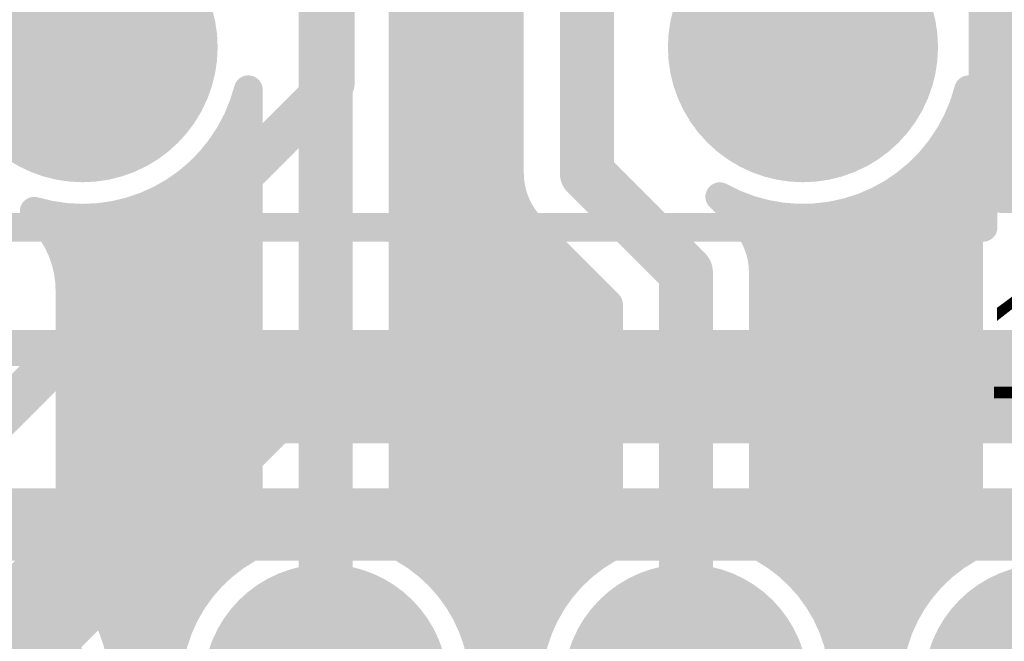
# Model space of a CAD drawing. Extents: x 7.17 to 14.1, y 4 to 11.75.
# Tile 140 of 189: x 9.86 to 10.13, y 8.25 to 8.42. Entities that reach past the tile are written whole.
import ezdxf

# ---------------------------------------------------------------- set-up
doc = ezdxf.new("R2010")
doc.units = 0
doc.layers.get('0').update_dxf_attribs({"linetype": 'CONTINUOUS'})
for name, color, linetype in [('BOTTOMLAYER', 5, 'CONTINUOUS'), ('BOTTOMSOLDER', 6, 'CONTINUOUS'), ('MECHANICAL1', 6, 'CONTINUOUS'), ('MECHANICAL7', 56, 'CONTINUOUS'), ('MULTILAYER', 9, 'CONTINUOUS'), ('TOPLAYER', 1, 'CONTINUOUS'), ('TOPOVERLAY', 2, 'CONTINUOUS'), ('TOPPASTE', 8, 'CONTINUOUS'), ('TOPSOLDER', 216, 'CONTINUOUS')]:
    doc.layers.add(name, color=color, linetype=linetype)

# ---------------------------------------------------------------- blocks, each defined once
blk = doc.blocks.new('SM_D_MLL41_12_16')
at = {"layer": 'MECHANICAL1', "const_width": 0.006}
for points in [[(-0.043, 0.075), (-0.043, 0.008)], [(-0.043, 0.075), (0.231, 0.075)], [(0.231, 0.075), (0.231, -0.074)], [(-0.043, 0.008), (-0.051, 0)], [(-0.051, 0), (-0.043, -0.008)], [(-0.043, -0.008), (-0.043, -0.074)], [(-0.043, -0.074), (0.231, -0.074)]]:
    blk.add_lwpolyline(points, dxfattribs=at)
at = {"layer": 'MECHANICAL1', "const_width": 0.003}
for points in [[(-0.0445, 0.075, 1), (-0.0415, 0.075, 1)], [(-0.0445, 0.075, 1), (-0.0415, 0.075, 1)], [(0.2295, 0.075, 1), (0.2325, 0.075, 1)], [(0.2295, 0.075, 1), (0.2325, 0.075, 1)], [(-0.0445, 0.008, 1), (-0.0415, 0.008, 1)], [(-0.0445, 0.008, 1), (-0.0415, 0.008, 1)], [(-0.0525, 0, 1), (-0.0495, 0, 1)], [(-0.0525, 0, 1), (-0.0495, 0, 1)], [(-0.0445, -0.008, 1), (-0.0415, -0.008, 1)], [(-0.0445, -0.008, 1), (-0.0415, -0.008, 1)], [(-0.0445, -0.074, 1), (-0.0415, -0.074, 1)], [(-0.0445, -0.074, 1), (-0.0415, -0.074, 1)], [(0.2295, -0.074, 1), (0.2325, -0.074, 1)], [(0.2295, -0.074, 1), (0.2325, -0.074, 1)]]:
    blk.add_lwpolyline(points, format="xyb", close=True, dxfattribs=at)
at = {"layer": 'TOPLAYER'}
for points in [[(-0.028, 0.057), (-0.028, -0.057), (0.028, 0.057), (0.028, -0.057)], [(0.217, -0.057), (0.217, 0.057), (0.161, -0.057), (0.161, 0.057)]]:
    blk.add_solid(points, dxfattribs=at)
at = {"layer": 'TOPOVERLAY', "const_width": 0.006}
for points in [[(-0.043, 0.075), (-0.043, 0.008)], [(-0.043, 0.075), (0.231, 0.075)], [(0.231, 0.075), (0.231, -0.074)], [(-0.043, 0.008), (-0.051, 0)], [(-0.051, 0), (-0.043, -0.008)], [(-0.043, -0.008), (-0.043, -0.074)], [(-0.043, -0.074), (0.231, -0.074)]]:
    blk.add_lwpolyline(points, dxfattribs=at)
at = {"layer": 'TOPOVERLAY', "const_width": 0.003}
for points in [[(-0.0445, 0.075, 1), (-0.0415, 0.075, 1)], [(-0.0445, 0.075, 1), (-0.0415, 0.075, 1)], [(0.2295, 0.075, 1), (0.2325, 0.075, 1)], [(0.2295, 0.075, 1), (0.2325, 0.075, 1)], [(-0.0445, 0.008, 1), (-0.0415, 0.008, 1)], [(-0.0445, 0.008, 1), (-0.0415, 0.008, 1)], [(-0.0525, 0, 1), (-0.0495, 0, 1)], [(-0.0525, 0, 1), (-0.0495, 0, 1)], [(-0.0445, -0.008, 1), (-0.0415, -0.008, 1)], [(-0.0445, -0.008, 1), (-0.0415, -0.008, 1)], [(-0.0445, -0.074, 1), (-0.0415, -0.074, 1)], [(-0.0445, -0.074, 1), (-0.0415, -0.074, 1)], [(0.2295, -0.074, 1), (0.2325, -0.074, 1)], [(0.2295, -0.074, 1), (0.2325, -0.074, 1)]]:
    blk.add_lwpolyline(points, format="xyb", close=True, dxfattribs=at)
at = {"layer": 'TOPPASTE'}
for points in [[(-0.028, 0.057), (-0.028, -0.057), (0.028, 0.057), (0.028, -0.057)], [(0.217, -0.057), (0.217, 0.057), (0.161, -0.057), (0.161, 0.057)]]:
    blk.add_solid(points, dxfattribs=at)
at = {"layer": 'TOPSOLDER'}
for points in [[(-0.032, 0.061), (-0.032, -0.061), (0.032, 0.061), (0.032, -0.061)], [(0.221, -0.061), (0.221, 0.061), (0.157, -0.061), (0.157, 0.061)]]:
    blk.add_solid(points, dxfattribs=at)
blk = doc.blocks.new('RELAY44_21')
at = {"layer": 'BOTTOMSOLDER', "const_width": 0.0375}
for points in [[(0.48125, 0, 1), (0.51875, 0, 1)], [(0.68125, 0, 1), (0.71875, 0, 1)]]:
    blk.add_lwpolyline(points, format="xyb", close=True, dxfattribs=at)
at = {"layer": 'MECHANICAL1', "const_width": 0.008}
for points in [[(0.75, -0.05), (0.75, 0.35)], [(-0.05, -0.05), (0.75, -0.05)]]:
    blk.add_lwpolyline(points, dxfattribs=at)
at = {"layer": 'MECHANICAL1', "const_width": 0.004}
blk.add_lwpolyline([(0.748, -0.05, 1), (0.752, -0.05, 1)], format="xyb", close=True, dxfattribs=at)
blk.add_lwpolyline([(0.748, -0.05, 1), (0.752, -0.05, 1)], format="xyb", close=True, dxfattribs=at)
at = {"layer": 'MULTILAYER', "const_width": 0.0335}
for points in [[(0.48325, 0, 1), (0.51675, 0, 1)], [(0.68325, 0, 1), (0.71675, 0, 1)]]:
    blk.add_lwpolyline(points, format="xyb", close=True, dxfattribs=at)
at = {"layer": 'TOPOVERLAY', "const_width": 0.008}
for points in [[(0.75, -0.05), (0.75, 0.35)], [(-0.05, -0.05), (0.75, -0.05)]]:
    blk.add_lwpolyline(points, dxfattribs=at)
at = {"layer": 'TOPOVERLAY', "const_width": 0.004}
blk.add_lwpolyline([(0.748, -0.05, 1), (0.752, -0.05, 1)], format="xyb", close=True, dxfattribs=at)
blk.add_lwpolyline([(0.748, -0.05, 1), (0.752, -0.05, 1)], format="xyb", close=True, dxfattribs=at)
at = {"layer": 'TOPSOLDER', "const_width": 0.0375}
for points in [[(0.48125, 0, 1), (0.51875, 0, 1)], [(0.68125, 0, 1), (0.71875, 0, 1)]]:
    blk.add_lwpolyline(points, format="xyb", close=True, dxfattribs=at)
blk = doc.blocks.new('HDR_10_91')
at = {"layer": 'BOTTOMSOLDER', "const_width": 0.034}
for points in [[(-0.017, -0.4, 1), (0.017, -0.4, 1)], [(-0.017, -0.5, 1), (0.017, -0.5, 1)], [(-0.017, -0.6, 1), (0.017, -0.6, 1)], [(-0.017, -0.7, 1), (0.017, -0.7, 1)]]:
    blk.add_lwpolyline(points, format="xyb", close=True, dxfattribs=at)
at = {"layer": 'MULTILAYER', "const_width": 0.03}
for points in [[(-0.015, -0.4, 1), (0.015, -0.4, 1)], [(-0.015, -0.5, 1), (0.015, -0.5, 1)], [(-0.015, -0.6, 1), (0.015, -0.6, 1)], [(-0.015, -0.7, 1), (0.015, -0.7, 1)]]:
    blk.add_lwpolyline(points, format="xyb", close=True, dxfattribs=at)
at = {"layer": 'TOPOVERLAY', "const_width": 0.01}
blk.add_lwpolyline([(-0.05, -0.95), (-0.05, 0.05)], dxfattribs=at)
at = {"layer": 'TOPSOLDER', "const_width": 0.034}
for points in [[(-0.017, -0.4, 1), (0.017, -0.4, 1)], [(-0.017, -0.5, 1), (0.017, -0.5, 1)], [(-0.017, -0.6, 1), (0.017, -0.6, 1)], [(-0.017, -0.7, 1), (0.017, -0.7, 1)]]:
    blk.add_lwpolyline(points, format="xyb", close=True, dxfattribs=at)

msp = doc.modelspace()

# ---------------------------------------------------------------- linework, layer by layer
at = {"layer": 'BOTTOMLAYER'}
for points, const_width in [([(9.963904, 8.42241), (10.077644, 8.53615)], 0.008), ([(9.963904, 8.415339), (10.081104, 8.532539)], 0.008), ([(9.942404, 8.2375), (9.942404, 8.4925)], 0.015), ([(9.963904, 8.275889), (9.963904, 8.4925)], 0.008), ([(9.963904, 8.449158), (9.993404, 8.419658)], 0.008), ([(9.963904, 8.442087), (9.993404, 8.412587)], 0.008), ([(9.963904, 8.408268), (9.994768, 8.439132)], 0.008), ([(9.963904, 8.435016), (9.993404, 8.405516)], 0.008), ([(10.014904, 8.38), (10.014904, 8.431596)], 0.015), ([(9.963904, 8.401197), (9.993404, 8.430697)], 0.008), ([(9.993404, 8.38), (9.993404, 8.431596)], 0.008), ([(9.963904, 8.427945), (9.993404, 8.398445)], 0.008), ([(9.963904, 8.394126), (9.993404, 8.423626)], 0.008), ([(9.963904, 8.420873), (9.993404, 8.391373)], 0.008), ([(9.963904, 8.387055), (9.993404, 8.416555)], 0.008), ([(9.963904, 8.413802), (9.993404, 8.384302)], 0.008), ([(9.963904, 8.379984), (9.993404, 8.409484)], 0.008), ([(9.963904, 8.406731), (9.993611, 8.377024)], 0.008), ([(9.920904, 8.275889), (9.920904, 8.403157)], 0.008), ([(9.963904, 8.372912), (9.993404, 8.402413)], 0.008), ([(10.120904, 8.275889), (10.120904, 8.403157)], 0.008), ([(9.963904, 8.39966), (10.020904, 8.34266)], 0.008), ([(9.918325, 8.395742), (9.920904, 8.393162)], 0.008), ([(9.963904, 8.365841), (9.993404, 8.395341)], 0.008), ([(10.115211, 8.389869), (10.120904, 8.395562)], 0.008), ([(10.117689, 8.394368), (10.120904, 8.391153)], 0.008), ([(9.871404, 8.344052), (9.920904, 8.393552)], 0.008), ([(9.915932, 8.391063), (9.920904, 8.386091)], 0.008), ([(9.963904, 8.392589), (10.020904, 8.335589)], 0.008), ([(9.963904, 8.35877), (9.993404, 8.38827)], 0.008), ([(10.063904, 8.33149), (10.120904, 8.38849)], 0.008), ([(10.115175, 8.389811), (10.120904, 8.384082)], 0.008), ([(9.871404, 8.336981), (9.920904, 8.386481)], 0.008), ([(9.913126, 8.386798), (9.920904, 8.37902)], 0.008), ([(9.963904, 8.385518), (10.020904, 8.328518)], 0.008), ([(10.112257, 8.385658), (10.120904, 8.377011)], 0.008), ([(9.909934, 8.382919), (9.920904, 8.371949)], 0.008), ([(10.014904, 8.38), (10.042404, 8.3525)], 0.015), ([(9.963904, 8.351699), (9.993404, 8.381199)], 0.008), ([(10.063904, 8.324419), (10.120904, 8.381419)], 0.008), ([(10.108958, 8.381886), (10.120904, 8.36994)], 0.008), ([(9.871404, 8.32991), (9.920904, 8.37941)], 0.008), ([(9.906367, 8.379415), (9.920904, 8.364878)], 0.008), ([(9.963904, 8.378447), (10.020904, 8.321447)], 0.008), ([(10.105286, 8.378487), (10.120904, 8.362869)], 0.008), ([(9.902425, 8.376285), (9.920904, 8.357807)], 0.008), ([(9.963904, 8.344628), (9.994049, 8.374773)], 0.008), ([(10.063904, 8.338562), (10.100035, 8.374693)], 0.008), ([(10.101235, 8.375466), (10.120904, 8.355798)], 0.008), ([(9.871404, 8.322839), (9.920904, 8.372339)], 0.008), ([(9.898094, 8.373546), (9.920904, 8.350736)], 0.008), ([(10.051827, 8.373482), (10.057607, 8.367703)], 0.008), ([(10.063904, 8.317348), (10.120904, 8.374348)], 0.008), ([(10.096789, 8.372842), (10.120904, 8.348727)], 0.008), ([(9.871201, 8.350921), (9.890368, 8.370088)], 0.008), ([(9.888122, 8.369376), (9.920904, 8.336594)], 0.008), ([(9.893344, 8.371225), (9.920904, 8.343665)], 0.008), ([(9.963904, 8.371376), (10.020904, 8.314376)], 0.008), ([(9.963904, 8.337557), (9.996037, 8.36969)], 0.008), ([(10.055608, 8.371596), (10.120904, 8.3063)], 0.008), ([(10.057648, 8.367661), (10.059914, 8.369927)], 0.008), ([(10.063904, 8.345633), (10.087461, 8.36919)], 0.008), ([(10.091911, 8.370649), (10.120904, 8.341655)], 0.008), ([(9.864886, 8.365819), (9.867197, 8.36813)], 0.008), ([(9.867743, 8.361605), (9.873655, 8.367516)], 0.008), ([(9.868327, 8.367958), (9.920904, 8.31538)], 0.008), ([(9.869907, 8.356697), (9.881118, 8.367908)], 0.008), ([(9.875846, 8.367509), (9.920904, 8.322451)], 0.008), ([(9.882341, 8.368086), (9.920904, 8.329522)], 0.008), ([(10.060757, 8.363699), (10.065499, 8.368441)], 0.008), ([(10.062953, 8.358824), (10.071735, 8.367606)], 0.008), ([(10.063903, 8.352703), (10.078866, 8.367665)], 0.008), ([(10.063904, 8.310277), (10.120904, 8.367277)], 0.008), ([(10.065917, 8.368358), (10.120904, 8.313371)], 0.008), ([(10.073834, 8.367512), (10.120904, 8.320442)], 0.008), ([(10.080577, 8.36784), (10.120904, 8.327513)], 0.008), ([(10.086541, 8.368948), (10.120904, 8.334584)], 0.008), ([(9.871404, 8.315768), (9.920904, 8.365268)], 0.008), ([(9.963904, 8.330486), (9.998976, 8.365558)], 0.008), ([(9.963904, 8.364305), (10.020904, 8.307305)], 0.008), ([(9.999701, 8.364797), (10.020904, 8.343594)], 0.008), ([(9.867906, 8.361307), (9.920904, 8.308309)], 0.008), ([(9.963904, 8.323415), (10.002494, 8.362005)], 0.008), ([(9.871404, 8.308697), (9.920904, 8.358197)], 0.008), ([(9.963904, 8.316344), (10.006029, 8.358469)], 0.008), ([(10.063904, 8.303206), (10.120904, 8.360206)], 0.008), ([(9.963904, 8.357233), (10.020904, 8.300233)], 0.008), ([(10.042404, 8.2375), (10.042404, 8.3525)], 0.015), ([(10.063504, 8.356629), (10.120904, 8.299229)], 0.008), ([(9.963904, 8.309273), (10.009565, 8.354933)], 0.008), ([(10.063904, 8.296135), (10.120904, 8.353135)], 0.008), ([(9.871199, 8.350943), (9.920904, 8.301238)], 0.008), ([(9.871404, 8.301626), (9.920904, 8.351126)], 0.008), ([(9.963904, 8.302202), (10.0131, 8.351398)], 0.008), ([(9.963904, 8.350162), (10.020904, 8.293162)], 0.008), ([(10.063904, 8.275889), (10.063904, 8.3525)], 0.008), ([(9.871404, 8.270591), (9.871404, 8.3475)], 0.008), ([(9.963904, 8.29513), (10.016636, 8.347862)], 0.008), ([(10.063904, 8.349158), (10.120904, 8.292158)], 0.008), ([(10.063904, 8.289064), (10.120904, 8.346064)], 0.008), ([(9.871404, 8.294555), (9.920904, 8.344055)], 0.008), ([(9.871404, 8.343667), (9.920904, 8.294167)], 0.008), ([(9.963904, 8.288059), (10.020172, 8.344327)], 0.008), ([(9.963904, 8.343091), (10.020904, 8.286091)], 0.008), ([(10.020904, 8.275889), (10.020904, 8.343594)], 0.008), ([(10.063904, 8.342087), (10.120904, 8.285087)], 0.008), ([(10.063904, 8.281993), (10.120904, 8.338993)], 0.008), ([(9.871404, 8.287484), (9.920904, 8.336984)], 0.008), ([(9.871404, 8.336596), (9.920904, 8.287096)], 0.008), ([(9.963904, 8.280988), (10.020904, 8.337988)], 0.008), ([(9.963904, 8.33602), (10.020904, 8.27902)], 0.008), ([(10.063904, 8.335016), (10.120904, 8.278016)], 0.008), ([(9.965151, 8.275164), (10.020904, 8.330917)], 0.008), ([(10.06452, 8.275538), (10.120904, 8.331922)], 0.008), ([(9.871404, 8.280413), (9.920904, 8.329913)], 0.008), ([(9.871404, 8.329525), (9.920904, 8.280025)], 0.008), ([(9.963904, 8.328949), (10.018447, 8.274406)], 0.008), ([(10.063904, 8.327944), (10.117842, 8.274006)], 0.008), ([(9.871404, 8.273341), (9.920904, 8.322841)], 0.008), ([(9.969345, 8.272287), (10.020904, 8.323846)], 0.008), ([(10.068775, 8.272722), (10.120904, 8.324851)], 0.008), ([(9.871404, 8.322454), (9.919061, 8.274797)], 0.008), ([(9.963904, 8.321878), (10.014369, 8.271413)], 0.008), ([(10.063904, 8.320873), (10.113824, 8.270954)], 0.008), ([(10.072614, 8.26949), (10.120904, 8.31778)], 0.008), ([(9.871404, 8.315383), (9.914924, 8.271863)], 0.008), ([(9.873631, 8.268498), (9.920904, 8.31577)], 0.008), ([(9.963904, 8.314807), (10.010701, 8.26801)], 0.008), ([(9.973127, 8.268998), (10.020904, 8.316775)], 0.008), ([(10.063904, 8.313802), (10.110212, 8.267494)], 0.008), ([(9.976505, 8.265305), (10.020904, 8.309704)], 0.008), ([(10.07605, 8.265854), (10.120904, 8.310708)], 0.008), ([(9.871404, 8.308312), (9.911197, 8.268518)], 0.008), ([(9.876952, 8.264747), (9.920904, 8.308699)], 0.008), ([(9.963904, 8.307736), (10.007435, 8.264205)], 0.008), ([(10.063904, 8.306731), (10.107004, 8.263631)], 0.008), ([(10.079078, 8.261811), (10.120904, 8.303637)], 0.008), ([(9.871404, 8.30124), (9.907874, 8.26477)], 0.008), ([(9.879861, 8.260585), (9.920904, 8.301628)], 0.008), ([(9.979474, 8.261203), (10.020904, 8.302633)], 0.008), ([(9.963904, 8.300665), (10.004583, 8.259985)], 0.008), ([(10.063904, 8.29966), (10.104213, 8.259351)], 0.008), ([(9.98201, 8.256667), (10.020904, 8.295562)], 0.008), ([(10.081677, 8.25734), (10.120904, 8.296566)], 0.008), ([(9.871404, 8.294169), (9.904962, 8.260611)], 0.008), ([(9.882333, 8.255985), (9.920904, 8.294557)], 0.008), ([(9.963904, 8.293594), (10.002175, 8.255322)], 0.008), ([(10.063904, 8.292589), (10.101872, 8.254621)], 0.008), ([(9.871404, 8.287098), (9.902489, 8.256014)], 0.008), ([(9.884315, 8.250897), (9.920904, 8.287486)], 0.008), ([(9.984066, 8.251652), (10.020904, 8.28849)], 0.008), ([(10.083806, 8.252397), (10.120904, 8.289495)], 0.008), ([(9.963904, 8.286523), (10.000265, 8.250161)], 0.008), ([(10.063904, 8.285518), (10.100039, 8.249383)], 0.008), ([(10.085387, 8.246907), (10.120904, 8.282424)], 0.008), ([(9.871404, 8.280027), (9.900503, 8.250928)], 0.008), ([(9.88572, 8.24523), (9.920904, 8.280415)], 0.008), ([(9.963904, 8.279451), (9.998949, 8.244406)], 0.008), ([(9.98556, 8.246076), (10.020904, 8.281419)], 0.008), ([(10.063904, 8.278447), (10.098819, 8.243531)], 0.008), ([(9.871404, 8.272956), (9.899095, 8.245265)], 0.008), ([(10.086285, 8.240734), (10.103384, 8.257833)], 0.008), ([(9.986344, 8.239789), (10.002419, 8.255864)], 0.008), ([(9.88311, 8.254203), (9.898426, 8.238887)], 0.008), ([(9.886384, 8.238824), (9.901652, 8.254092)], 0.008), ([(9.983759, 8.252525), (9.998406, 8.237879)], 0.008), ([(10.084283, 8.250997), (10.098408, 8.236871)], 0.008), ([(10.086232, 8.23361), (10.099391, 8.246769)], 0.008)]:
    msp.add_lwpolyline(points, dxfattribs=dict(at, const_width=const_width))
for points, const_width in [([(9.961904, 8.42241, 1), (9.965904, 8.42241, 1)], 0.004), ([(9.991404, 8.423626, 1), (9.995404, 8.423626, 1)], 0.004), ([(9.961904, 8.420873, 1), (9.965904, 8.420873, 1)], 0.004), ([(9.991404, 8.419658, 1), (9.995404, 8.419658, 1)], 0.004), ([(9.991404, 8.416555, 1), (9.995404, 8.416555, 1)], 0.004), ([(9.961904, 8.415339, 1), (9.965904, 8.415339, 1)], 0.004), ([(9.961904, 8.413802, 1), (9.965904, 8.413802, 1)], 0.004), ([(9.991404, 8.412587, 1), (9.995404, 8.412587, 1)], 0.004), ([(9.961904, 8.408268, 1), (9.965904, 8.408268, 1)], 0.004), ([(9.991404, 8.409484, 1), (9.995404, 8.409484, 1)], 0.004), ([(9.961904, 8.406731, 1), (9.965904, 8.406731, 1)], 0.004), ([(9.991404, 8.405516, 1), (9.995404, 8.405516, 1)], 0.004), ([(9.918904, 8.403157, 1), (9.922904, 8.403157, 1)], 0.004), ([(9.918904, 8.403157, 1), (9.922904, 8.403157, 1)], 0.004), ([(9.991404, 8.402413, 1), (9.995404, 8.402413, 1)], 0.004), ([(10.118904, 8.403157, 1), (10.122904, 8.403157, 1)], 0.004), ([(10.118904, 8.403157, 1), (10.122904, 8.403157, 1)], 0.004), ([(9.961904, 8.401197, 1), (9.965904, 8.401197, 1)], 0.004), ([(9.961904, 8.39966, 1), (9.965904, 8.39966, 1)], 0.004), ([(9.991404, 8.398445, 1), (9.995404, 8.398445, 1)], 0.004), ([(9.916325, 8.395742, 1), (9.920325, 8.395742, 1)], 0.004), ([(9.961904, 8.394126, 1), (9.965904, 8.394126, 1)], 0.004), ([(9.991404, 8.395341, 1), (9.995404, 8.395341, 1)], 0.004), ([(10.115689, 8.394368, 1), (10.119689, 8.394368, 1)], 0.004), ([(10.118904, 8.395562, 1), (10.122904, 8.395562, 1)], 0.004), ([(9.913932, 8.391063, 1), (9.917932, 8.391063, 1)], 0.004), ([(9.918904, 8.393552, 1), (9.922904, 8.393552, 1)], 0.004), ([(9.918904, 8.393162, 1), (9.922904, 8.393162, 1)], 0.004), ([(9.961904, 8.392589, 1), (9.965904, 8.392589, 1)], 0.004), ([(9.991404, 8.391373, 1), (9.995404, 8.391373, 1)], 0.004), ([(10.118904, 8.391153, 1), (10.122904, 8.391153, 1)], 0.004), ([(9.991404, 8.38827, 1), (9.995404, 8.38827, 1)], 0.004), ([(10.113175, 8.389811, 1), (10.117175, 8.389811, 1)], 0.004), ([(10.113211, 8.389869, 1), (10.117211, 8.389869, 1)], 0.004), ([(10.118904, 8.38849, 1), (10.122904, 8.38849, 1)], 0.004), ([(9.911126, 8.386798, 1), (9.915126, 8.386798, 1)], 0.004), ([(9.918904, 8.386481, 1), (9.922904, 8.386481, 1)], 0.004), ([(9.918904, 8.386091, 1), (9.922904, 8.386091, 1)], 0.004), ([(9.961904, 8.387055, 1), (9.965904, 8.387055, 1)], 0.004), ([(9.961904, 8.385518, 1), (9.965904, 8.385518, 1)], 0.004), ([(10.110257, 8.385658, 1), (10.114257, 8.385658, 1)], 0.004), ([(9.907934, 8.382919, 1), (9.911934, 8.382919, 1)], 0.004), ([(9.991404, 8.384302, 1), (9.995404, 8.384302, 1)], 0.004), ([(10.011154, 8.38, 1), (10.018654, 8.38, 1)], 0.0075), ([(10.011154, 8.38, 1), (10.018654, 8.38, 1)], 0.0075), ([(10.118904, 8.384082, 1), (10.122904, 8.384082, 1)], 0.004), ([(9.961904, 8.379984, 1), (9.965904, 8.379984, 1)], 0.004), ([(9.991404, 8.381199, 1), (9.995404, 8.381199, 1)], 0.004), ([(9.991404, 8.38, 1), (9.995404, 8.38, 1)], 0.004), ([(9.991404, 8.38, 1), (9.995404, 8.38, 1)], 0.004), ([(9.991404, 8.38, 1), (9.995404, 8.38, 1)], 0.004), ([(10.106958, 8.381886, 1), (10.110958, 8.381886, 1)], 0.004), ([(10.118904, 8.381419, 1), (10.122904, 8.381419, 1)], 0.004), ([(9.904367, 8.379415, 1), (9.908367, 8.379415, 1)], 0.004), ([(9.918904, 8.37941, 1), (9.922904, 8.37941, 1)], 0.004), ([(9.918904, 8.37902, 1), (9.922904, 8.37902, 1)], 0.004), ([(9.961904, 8.378447, 1), (9.965904, 8.378447, 1)], 0.004), ([(10.103286, 8.378487, 1), (10.107286, 8.378487, 1)], 0.004), ([(9.900426, 8.376285, 1), (9.904426, 8.376285, 1)], 0.004), ([(9.991611, 8.377024, 1), (9.995611, 8.377024, 1)], 0.004), ([(9.992049, 8.374773, 1), (9.996049, 8.374773, 1)], 0.004), ([(10.098035, 8.374693, 1), (10.102035, 8.374693, 1)], 0.004), ([(10.099235, 8.375466, 1), (10.103235, 8.375466, 1)], 0.004), ([(10.118904, 8.377011, 1), (10.122904, 8.377011, 1)], 0.004), ([(9.896094, 8.373546, 1), (9.900094, 8.373546, 1)], 0.004), ([(9.918904, 8.372339, 1), (9.922904, 8.372339, 1)], 0.004), ([(9.918904, 8.371949, 1), (9.922904, 8.371949, 1)], 0.004), ([(9.961904, 8.372912, 1), (9.965904, 8.372912, 1)], 0.004), ([(10.049827, 8.373482, 1), (10.053827, 8.373482, 1)], 0.004), ([(10.049827, 8.373482, 1), (10.053827, 8.373482, 1)], 0.004), ([(10.094789, 8.372842, 1), (10.098789, 8.372842, 1)], 0.004), ([(10.118904, 8.374348, 1), (10.122904, 8.374348, 1)], 0.004), ([(9.85948, 8.369436, 1), (9.86348, 8.369436, 1)], 0.004), ([(9.886122, 8.369376, 1), (9.890122, 8.369376, 1)], 0.004), ([(9.888368, 8.370088, 1), (9.892368, 8.370088, 1)], 0.004), ([(9.891343, 8.371225, 1), (9.895343, 8.371225, 1)], 0.004), ([(9.961904, 8.371376, 1), (9.965904, 8.371376, 1)], 0.004), ([(9.994037, 8.36969, 1), (9.998037, 8.36969, 1)], 0.004), ([(10.053608, 8.371596, 1), (10.057608, 8.371596, 1)], 0.004), ([(10.057914, 8.369927, 1), (10.061914, 8.369927, 1)], 0.004), ([(10.085461, 8.36919, 1), (10.089461, 8.36919, 1)], 0.004), ([(10.089911, 8.370649, 1), (10.093911, 8.370649, 1)], 0.004), ([(10.118904, 8.36994, 1), (10.122904, 8.36994, 1)], 0.004), ([(9.86091, 8.368006, 1), (9.86491, 8.368006, 1)], 0.004), ([(9.86091, 8.368006, 1), (9.86491, 8.368006, 1)], 0.004), ([(9.865197, 8.36813, 1), (9.869197, 8.36813, 1)], 0.004), ([(9.866327, 8.367958, 1), (9.870327, 8.367958, 1)], 0.004), ([(9.871655, 8.367516, 1), (9.875655, 8.367516, 1)], 0.004), ([(9.873846, 8.367509, 1), (9.877846, 8.367509, 1)], 0.004), ([(9.879118, 8.367908, 1), (9.883118, 8.367908, 1)], 0.004), ([(9.880341, 8.368086, 1), (9.884341, 8.368086, 1)], 0.004), ([(10.055607, 8.367703, 1), (10.059607, 8.367703, 1)], 0.004), ([(10.055607, 8.367703, 1), (10.059607, 8.367703, 1)], 0.004), ([(10.055607, 8.367703, 1), (10.059607, 8.367703, 1)], 0.004), ([(10.055648, 8.367661, 1), (10.059648, 8.367661, 1)], 0.004), ([(10.063498, 8.368441, 1), (10.067498, 8.368441, 1)], 0.004), ([(10.063917, 8.368358, 1), (10.067917, 8.368358, 1)], 0.004), ([(10.069735, 8.367606, 1), (10.073735, 8.367606, 1)], 0.004), ([(10.071834, 8.367512, 1), (10.075834, 8.367512, 1)], 0.004), ([(10.076866, 8.367665, 1), (10.080866, 8.367665, 1)], 0.004), ([(10.078577, 8.36784, 1), (10.082577, 8.36784, 1)], 0.004), ([(10.084541, 8.368948, 1), (10.088541, 8.368948, 1)], 0.004), ([(10.118904, 8.367277, 1), (10.122904, 8.367277, 1)], 0.004), ([(9.862886, 8.365819, 1), (9.866886, 8.365819, 1)], 0.004), ([(9.918904, 8.365268, 1), (9.922904, 8.365268, 1)], 0.004), ([(9.918904, 8.364878, 1), (9.922904, 8.364878, 1)], 0.004), ([(9.961904, 8.365841, 1), (9.965904, 8.365841, 1)], 0.004), ([(9.961904, 8.364305, 1), (9.965904, 8.364305, 1)], 0.004), ([(9.996976, 8.365558, 1), (10.000976, 8.365558, 1)], 0.004), ([(9.997701, 8.364797, 1), (10.001701, 8.364797, 1)], 0.004), ([(9.997701, 8.364797, 1), (10.001701, 8.364797, 1)], 0.004), ([(9.997701, 8.364797, 1), (10.001701, 8.364797, 1)], 0.004), ([(10.058757, 8.363699, 1), (10.062757, 8.363699, 1)], 0.004), ([(9.865743, 8.361605, 1), (9.869743, 8.361605, 1)], 0.004), ([(9.865906, 8.361307, 1), (9.869906, 8.361307, 1)], 0.004), ([(10.000494, 8.362005, 1), (10.004494, 8.362005, 1)], 0.004), ([(10.118904, 8.362869, 1), (10.122904, 8.362869, 1)], 0.004), ([(9.918904, 8.358197, 1), (9.922904, 8.358197, 1)], 0.004), ([(9.961904, 8.35877, 1), (9.965904, 8.35877, 1)], 0.004), ([(10.004029, 8.358469, 1), (10.008029, 8.358469, 1)], 0.004), ([(10.060953, 8.358824, 1), (10.064953, 8.358824, 1)], 0.004), ([(10.118904, 8.360206, 1), (10.122904, 8.360206, 1)], 0.004), ([(9.867907, 8.356697, 1), (9.871907, 8.356697, 1)], 0.004), ([(9.918904, 8.357807, 1), (9.922904, 8.357807, 1)], 0.004), ([(9.961904, 8.357233, 1), (9.965904, 8.357233, 1)], 0.004), ([(10.038654, 8.3525, 1), (10.046154, 8.3525, 1)], 0.0075), ([(10.038654, 8.3525, 1), (10.046154, 8.3525, 1)], 0.0075), ([(10.061504, 8.356629, 1), (10.065504, 8.356629, 1)], 0.004), ([(10.118904, 8.355798, 1), (10.122904, 8.355798, 1)], 0.004), ([(10.007565, 8.354933, 1), (10.011565, 8.354933, 1)], 0.004), ([(10.061903, 8.352703, 1), (10.065903, 8.352703, 1)], 0.004), ([(10.118904, 8.353135, 1), (10.122904, 8.353135, 1)], 0.004), ([(9.869199, 8.350943, 1), (9.873199, 8.350943, 1)], 0.004), ([(9.869202, 8.350921, 1), (9.873202, 8.350921, 1)], 0.004), ([(9.918904, 8.351126, 1), (9.922904, 8.351126, 1)], 0.004), ([(9.918904, 8.350736, 1), (9.922904, 8.350736, 1)], 0.004), ([(9.961904, 8.351699, 1), (9.965904, 8.351699, 1)], 0.004), ([(9.961904, 8.350162, 1), (9.965904, 8.350162, 1)], 0.004), ([(10.0111, 8.351398, 1), (10.0151, 8.351398, 1)], 0.004), ([(10.061904, 8.3525, 1), (10.065904, 8.3525, 1)], 0.004), ([(10.061904, 8.3525, 1), (10.065904, 8.3525, 1)], 0.004), ([(10.061904, 8.3525, 1), (10.065904, 8.3525, 1)], 0.004), ([(9.869404, 8.3475, 1), (9.873404, 8.3475, 1)], 0.004), ([(9.869404, 8.3475, 1), (9.873404, 8.3475, 1)], 0.004), ([(9.869404, 8.3475, 1), (9.873404, 8.3475, 1)], 0.004), ([(10.014636, 8.347862, 1), (10.018636, 8.347862, 1)], 0.004), ([(10.061904, 8.349158, 1), (10.065904, 8.349158, 1)], 0.004), ([(10.118904, 8.348727, 1), (10.122904, 8.348727, 1)], 0.004), ([(9.961904, 8.344628, 1), (9.965904, 8.344628, 1)], 0.004), ([(10.061904, 8.345633, 1), (10.065904, 8.345633, 1)], 0.004), ([(10.118904, 8.346064, 1), (10.122904, 8.346064, 1)], 0.004), ([(9.869404, 8.344052, 1), (9.873404, 8.344052, 1)], 0.004), ([(9.869404, 8.343667, 1), (9.873404, 8.343667, 1)], 0.004), ([(9.918904, 8.344055, 1), (9.922904, 8.344055, 1)], 0.004), ([(9.918904, 8.343665, 1), (9.922904, 8.343665, 1)], 0.004), ([(9.961904, 8.343091, 1), (9.965904, 8.343091, 1)], 0.004), ([(10.018171, 8.344327, 1), (10.022172, 8.344327, 1)], 0.004), ([(10.018904, 8.343594, 1), (10.022904, 8.343594, 1)], 0.004), ([(10.018904, 8.343594, 1), (10.022904, 8.343594, 1)], 0.004), ([(10.018904, 8.34266, 1), (10.022904, 8.34266, 1)], 0.004), ([(10.061904, 8.342087, 1), (10.065904, 8.342087, 1)], 0.004), ([(10.118904, 8.341655, 1), (10.122904, 8.341655, 1)], 0.004), ([(10.118904, 8.338993, 1), (10.122904, 8.338993, 1)], 0.004), ([(9.869404, 8.336981, 1), (9.873404, 8.336981, 1)], 0.004), ([(9.869404, 8.336596, 1), (9.873404, 8.336596, 1)], 0.004), ([(9.918904, 8.336984, 1), (9.922904, 8.336984, 1)], 0.004), ([(9.918904, 8.336594, 1), (9.922904, 8.336594, 1)], 0.004), ([(9.961904, 8.337557, 1), (9.965904, 8.337557, 1)], 0.004), ([(10.018904, 8.337988, 1), (10.022904, 8.337988, 1)], 0.004), ([(10.061904, 8.338562, 1), (10.065904, 8.338562, 1)], 0.004), ([(9.961904, 8.33602, 1), (9.965904, 8.33602, 1)], 0.004), ([(10.018904, 8.335589, 1), (10.022904, 8.335589, 1)], 0.004), ([(10.061904, 8.335016, 1), (10.065904, 8.335016, 1)], 0.004), ([(10.118904, 8.334584, 1), (10.122904, 8.334584, 1)], 0.004), ([(10.018904, 8.330917, 1), (10.022904, 8.330917, 1)], 0.004), ([(10.061904, 8.33149, 1), (10.065904, 8.33149, 1)], 0.004), ([(10.118904, 8.331922, 1), (10.122904, 8.331922, 1)], 0.004), ([(9.869404, 8.32991, 1), (9.873404, 8.32991, 1)], 0.004), ([(9.869404, 8.329525, 1), (9.873404, 8.329525, 1)], 0.004), ([(9.918904, 8.329913, 1), (9.922904, 8.329913, 1)], 0.004), ([(9.918904, 8.329522, 1), (9.922904, 8.329522, 1)], 0.004), ([(9.961904, 8.330486, 1), (9.965904, 8.330486, 1)], 0.004), ([(9.961904, 8.328949, 1), (9.965904, 8.328949, 1)], 0.004), ([(10.018904, 8.328518, 1), (10.022904, 8.328518, 1)], 0.004), ([(10.061904, 8.327944, 1), (10.065904, 8.327944, 1)], 0.004), ([(10.118904, 8.327513, 1), (10.122904, 8.327513, 1)], 0.004), ([(9.869404, 8.322839, 1), (9.873404, 8.322839, 1)], 0.004), ([(9.918904, 8.322841, 1), (9.922904, 8.322841, 1)], 0.004), ([(9.961904, 8.323415, 1), (9.965904, 8.323415, 1)], 0.004), ([(10.018904, 8.323846, 1), (10.022904, 8.323846, 1)], 0.004), ([(10.061904, 8.324419, 1), (10.065904, 8.324419, 1)], 0.004), ([(10.118904, 8.324851, 1), (10.122904, 8.324851, 1)], 0.004), ([(9.869404, 8.322454, 1), (9.873404, 8.322454, 1)], 0.004), ([(9.918904, 8.322451, 1), (9.922904, 8.322451, 1)], 0.004), ([(9.961904, 8.321878, 1), (9.965904, 8.321878, 1)], 0.004), ([(10.018904, 8.321447, 1), (10.022904, 8.321447, 1)], 0.004), ([(10.061904, 8.320873, 1), (10.065904, 8.320873, 1)], 0.004), ([(10.118904, 8.320442, 1), (10.122904, 8.320442, 1)], 0.004), ([(10.061904, 8.317348, 1), (10.065904, 8.317348, 1)], 0.004), ([(10.118904, 8.31778, 1), (10.122904, 8.31778, 1)], 0.004), ([(9.869404, 8.315768, 1), (9.873404, 8.315768, 1)], 0.004), ([(9.869404, 8.315383, 1), (9.873404, 8.315383, 1)], 0.004), ([(9.918904, 8.31577, 1), (9.922904, 8.31577, 1)], 0.004), ([(9.918904, 8.31538, 1), (9.922904, 8.31538, 1)], 0.004), ([(9.961904, 8.316344, 1), (9.965904, 8.316344, 1)], 0.004), ([(9.961904, 8.314807, 1), (9.965904, 8.314807, 1)], 0.004), ([(10.018904, 8.316775, 1), (10.022904, 8.316775, 1)], 0.004), ([(10.018904, 8.314376, 1), (10.022904, 8.314376, 1)], 0.004), ([(10.061904, 8.313802, 1), (10.065904, 8.313802, 1)], 0.004), ([(10.118904, 8.313371, 1), (10.122904, 8.313371, 1)], 0.004), ([(9.961904, 8.309273, 1), (9.965904, 8.309273, 1)], 0.004), ([(10.018904, 8.309704, 1), (10.022904, 8.309704, 1)], 0.004), ([(10.061904, 8.310277, 1), (10.065904, 8.310277, 1)], 0.004), ([(10.118904, 8.310708, 1), (10.122904, 8.310708, 1)], 0.004), ([(9.869404, 8.308697, 1), (9.873404, 8.308697, 1)], 0.004), ([(9.869404, 8.308312, 1), (9.873404, 8.308312, 1)], 0.004), ([(9.918904, 8.308699, 1), (9.922904, 8.308699, 1)], 0.004), ([(9.918904, 8.308309, 1), (9.922904, 8.308309, 1)], 0.004), ([(9.961904, 8.307736, 1), (9.965904, 8.307736, 1)], 0.004), ([(10.018904, 8.307305, 1), (10.022904, 8.307305, 1)], 0.004), ([(10.061904, 8.306731, 1), (10.065904, 8.306731, 1)], 0.004), ([(10.118904, 8.3063, 1), (10.122904, 8.3063, 1)], 0.004), ([(10.118904, 8.303637, 1), (10.122904, 8.303637, 1)], 0.004), ([(9.869404, 8.301626, 1), (9.873404, 8.301626, 1)], 0.004), ([(9.869404, 8.30124, 1), (9.873404, 8.30124, 1)], 0.004), ([(9.918904, 8.301628, 1), (9.922904, 8.301628, 1)], 0.004), ([(9.918904, 8.301238, 1), (9.922904, 8.301238, 1)], 0.004), ([(9.961904, 8.302202, 1), (9.965904, 8.302202, 1)], 0.004), ([(10.018904, 8.302633, 1), (10.022904, 8.302633, 1)], 0.004), ([(10.061904, 8.303206, 1), (10.065904, 8.303206, 1)], 0.004), ([(9.961904, 8.300665, 1), (9.965904, 8.300665, 1)], 0.004), ([(10.018904, 8.300233, 1), (10.022904, 8.300233, 1)], 0.004), ([(10.061904, 8.29966, 1), (10.065904, 8.29966, 1)], 0.004), ([(10.118904, 8.299229, 1), (10.122904, 8.299229, 1)], 0.004), ([(10.018904, 8.295562, 1), (10.022904, 8.295562, 1)], 0.004), ([(10.061904, 8.296135, 1), (10.065904, 8.296135, 1)], 0.004), ([(10.118904, 8.296566, 1), (10.122904, 8.296566, 1)], 0.004), ([(9.869404, 8.294555, 1), (9.873404, 8.294555, 1)], 0.004), ([(9.869404, 8.294169, 1), (9.873404, 8.294169, 1)], 0.004), ([(9.918904, 8.294557, 1), (9.922904, 8.294557, 1)], 0.004), ([(9.918904, 8.294167, 1), (9.922904, 8.294167, 1)], 0.004), ([(9.961904, 8.29513, 1), (9.965904, 8.29513, 1)], 0.004), ([(9.961904, 8.293594, 1), (9.965904, 8.293594, 1)], 0.004), ([(10.018904, 8.293162, 1), (10.022904, 8.293162, 1)], 0.004), ([(10.061904, 8.292589, 1), (10.065904, 8.292589, 1)], 0.004), ([(10.118904, 8.292158, 1), (10.122904, 8.292158, 1)], 0.004), ([(9.869404, 8.287484, 1), (9.873404, 8.287484, 1)], 0.004), ([(9.869404, 8.287098, 1), (9.873404, 8.287098, 1)], 0.004), ([(9.918904, 8.287486, 1), (9.922904, 8.287486, 1)], 0.004), ([(9.918904, 8.287096, 1), (9.922904, 8.287096, 1)], 0.004), ([(9.961904, 8.288059, 1), (9.965904, 8.288059, 1)], 0.004), ([(10.018904, 8.28849, 1), (10.022904, 8.28849, 1)], 0.004), ([(10.061904, 8.289064, 1), (10.065904, 8.289064, 1)], 0.004), ([(10.118904, 8.289495, 1), (10.122904, 8.289495, 1)], 0.004), ([(9.961904, 8.286523, 1), (9.965904, 8.286523, 1)], 0.004), ([(10.018904, 8.286091, 1), (10.022904, 8.286091, 1)], 0.004), ([(10.061904, 8.285518, 1), (10.065904, 8.285518, 1)], 0.004), ([(10.118904, 8.285087, 1), (10.122904, 8.285087, 1)], 0.004), ([(10.061904, 8.281993, 1), (10.065904, 8.281993, 1)], 0.004), ([(10.118904, 8.282424, 1), (10.122904, 8.282424, 1)], 0.004), ([(9.869404, 8.280413, 1), (9.873404, 8.280413, 1)], 0.004), ([(9.869404, 8.280027, 1), (9.873404, 8.280027, 1)], 0.004), ([(9.918904, 8.280415, 1), (9.922904, 8.280415, 1)], 0.004), ([(9.918904, 8.280025, 1), (9.922904, 8.280025, 1)], 0.004), ([(9.961904, 8.280988, 1), (9.965904, 8.280988, 1)], 0.004), ([(9.961904, 8.279451, 1), (9.965904, 8.279451, 1)], 0.004), ([(10.018904, 8.281419, 1), (10.022904, 8.281419, 1)], 0.004), ([(10.018904, 8.27902, 1), (10.022904, 8.27902, 1)], 0.004), ([(10.061904, 8.278447, 1), (10.065904, 8.278447, 1)], 0.004), ([(10.118904, 8.278016, 1), (10.122904, 8.278016, 1)], 0.004), ([(9.91706, 8.274797, 1), (9.92106, 8.274797, 1)], 0.004), ([(9.918904, 8.275889, 1), (9.922904, 8.275889, 1)], 0.004), ([(9.918904, 8.275889, 1), (9.922904, 8.275889, 1)], 0.004), ([(9.961904, 8.275889, 1), (9.965904, 8.275889, 1)], 0.004), ([(9.961904, 8.275889, 1), (9.965904, 8.275889, 1)], 0.004), ([(9.963151, 8.275164, 1), (9.967151, 8.275164, 1)], 0.004), ([(10.016447, 8.274406, 1), (10.020447, 8.274406, 1)], 0.004), ([(10.018904, 8.275889, 1), (10.022904, 8.275889, 1)], 0.004), ([(10.018904, 8.275889, 1), (10.022904, 8.275889, 1)], 0.004), ([(10.061904, 8.275889, 1), (10.065904, 8.275889, 1)], 0.004), ([(10.061904, 8.275889, 1), (10.065904, 8.275889, 1)], 0.004), ([(10.06252, 8.275538, 1), (10.06652, 8.275538, 1)], 0.004), ([(10.115842, 8.274006, 1), (10.119842, 8.274006, 1)], 0.004), ([(10.118904, 8.275889, 1), (10.122904, 8.275889, 1)], 0.004), ([(10.118904, 8.275889, 1), (10.122904, 8.275889, 1)], 0.004), ([(9.869404, 8.273341, 1), (9.873404, 8.273341, 1)], 0.004), ([(9.869404, 8.272956, 1), (9.873404, 8.272956, 1)], 0.004), ([(9.912923, 8.271863, 1), (9.916923, 8.271863, 1)], 0.004), ([(9.967345, 8.272287, 1), (9.971345, 8.272287, 1)], 0.004), ([(10.012369, 8.271413, 1), (10.016369, 8.271413, 1)], 0.004), ([(10.066775, 8.272722, 1), (10.070775, 8.272722, 1)], 0.004), ([(10.111824, 8.270954, 1), (10.115824, 8.270954, 1)], 0.004), ([(9.869404, 8.270591, 1), (9.873404, 8.270591, 1)], 0.004), ([(9.869404, 8.270591, 1), (9.873404, 8.270591, 1)], 0.004), ([(9.871631, 8.268498, 1), (9.875631, 8.268498, 1)], 0.004), ([(9.909197, 8.268518, 1), (9.913197, 8.268518, 1)], 0.004), ([(9.971127, 8.268998, 1), (9.975127, 8.268998, 1)], 0.004), ([(10.0087, 8.26801, 1), (10.0127, 8.26801, 1)], 0.004), ([(10.070614, 8.26949, 1), (10.074614, 8.26949, 1)], 0.004), ([(9.974505, 8.265305, 1), (9.978505, 8.265305, 1)], 0.004), ([(10.07405, 8.265854, 1), (10.07805, 8.265854, 1)], 0.004), ([(10.108212, 8.267494, 1), (10.112212, 8.267494, 1)], 0.004), ([(9.874952, 8.264747, 1), (9.878952, 8.264747, 1)], 0.004), ([(9.905874, 8.26477, 1), (9.909874, 8.26477, 1)], 0.004), ([(10.005435, 8.264205, 1), (10.009435, 8.264205, 1)], 0.004), ([(10.105004, 8.263631, 1), (10.109004, 8.263631, 1)], 0.004), ([(9.877861, 8.260585, 1), (9.881861, 8.260585, 1)], 0.004), ([(9.902962, 8.260611, 1), (9.906962, 8.260611, 1)], 0.004), ([(9.977474, 8.261203, 1), (9.981474, 8.261203, 1)], 0.004), ([(10.002583, 8.259985, 1), (10.006583, 8.259985, 1)], 0.004), ([(10.077078, 8.261811, 1), (10.081078, 8.261811, 1)], 0.004), ([(10.079677, 8.25734, 1), (10.083677, 8.25734, 1)], 0.004), ([(10.101384, 8.257833, 1), (10.105384, 8.257833, 1)], 0.004), ([(10.102213, 8.259351, 1), (10.106213, 8.259351, 1)], 0.004), ([(9.880332, 8.255985, 1), (9.884332, 8.255985, 1)], 0.004), ([(9.900488, 8.256014, 1), (9.904488, 8.256014, 1)], 0.004), ([(9.98001, 8.256667, 1), (9.98401, 8.256667, 1)], 0.004), ([(10.000175, 8.255322, 1), (10.004175, 8.255322, 1)], 0.004), ([(10.000419, 8.255864, 1), (10.004419, 8.255864, 1)], 0.004), ([(10.099872, 8.254621, 1), (10.103872, 8.254621, 1)], 0.004), ([(9.88111, 8.254203, 1), (9.88511, 8.254203, 1)], 0.004), ([(9.899652, 8.254092, 1), (9.903652, 8.254092, 1)], 0.004), ([(9.981759, 8.252525, 1), (9.985759, 8.252525, 1)], 0.004), ([(9.982066, 8.251652, 1), (9.986066, 8.251652, 1)], 0.004), ([(10.081806, 8.252397, 1), (10.085806, 8.252397, 1)], 0.004), ([(9.882315, 8.250897, 1), (9.886315, 8.250897, 1)], 0.004), ([(9.898503, 8.250928, 1), (9.902503, 8.250928, 1)], 0.004), ([(9.998265, 8.250161, 1), (10.002265, 8.250161, 1)], 0.004), ([(10.082283, 8.250997, 1), (10.086283, 8.250997, 1)], 0.004), ([(10.098039, 8.249383, 1), (10.102039, 8.249383, 1)], 0.004), ([(10.083387, 8.246907, 1), (10.087387, 8.246907, 1)], 0.004), ([(10.097391, 8.246769, 1), (10.101391, 8.246769, 1)], 0.004)]:
    msp.add_lwpolyline(points, format="xyb", close=True, dxfattribs=dict(at, const_width=const_width))
at = {"layer": 'BOTTOMLAYER', "const_width": 0.008}
for points in [[(9.920904, 8.403157, -0.424367), (9.86148, 8.369436)], [(10.120904, 8.403157, -0.491137), (10.051827, 8.373482)], [(9.999701, 8.364797, -0.198912), (9.993404, 8.38)], [(9.999701, 8.364797, -0.198912), (9.993404, 8.38)], [(9.86291, 8.368006, -0.198912), (9.871404, 8.3475)], [(9.86291, 8.368006, -0.198912), (9.871404, 8.3475)], [(10.057607, 8.367703, -0.198912), (10.063904, 8.3525)], [(10.057607, 8.367703, -0.198912), (10.063904, 8.3525)], [(9.986404, 8.2375, -1.745198), (9.920904, 8.275889)], [(9.963904, 8.275889, -0.271455), (9.986404, 8.2375)], [(10.086404, 8.2375, -1.745198), (10.020904, 8.275889)], [(10.063904, 8.275889, -0.271455), (10.086404, 8.2375)], [(10.186404, 8.2375, -1.745198), (10.120904, 8.275889)], [(9.886404, 8.2375, -1.551242), (9.813404, 8.270591)], [(9.871404, 8.270591, -0.216068), (9.886404, 8.2375)]]:
    msp.add_lwpolyline(points, format="xyb", dxfattribs=at)
at = {"layer": 'MECHANICAL1', "const_width": 0.01}
msp.add_lwpolyline([(9.599904, 8.2775), (10.584904, 8.2775)], dxfattribs=at)
at = {"layer": 'MECHANICAL7', "const_width": 0.01}
for points in [[(9.210404, 8.3315), (11.047404, 8.3315)], [(9.592404, 8.2875), (10.592404, 8.2875)]]:
    msp.add_lwpolyline(points, dxfattribs=at)
at = {"layer": 'TOPLAYER'}
for points, const_width in [([(9.944447, 8.405), (9.944447, 8.77)], 0.012), ([(10.074904, 8.415), (10.209904, 8.55)], 0.015), ([(9.874904, 8.415), (9.874904, 8.543)], 0.015), ([(9.834447, 8.295), (9.944447, 8.405)], 0.012), ([(9.842404, 8.2375), (9.924904, 8.32)], 0.03), ([(9.924904, 8.32), (10.179447, 8.32)], 0.03)]:
    msp.add_lwpolyline(points, dxfattribs=dict(at, const_width=const_width))
for points, const_width in [([(9.871154, 8.415, 1), (9.878654, 8.415, 1)], 0.0075), ([(10.071154, 8.415, 1), (10.078654, 8.415, 1)], 0.0075), ([(9.941447, 8.405, 1), (9.947447, 8.405, 1)], 0.006), ([(9.941447, 8.405, 1), (9.947447, 8.405, 1)], 0.006), ([(9.917404, 8.32, 1), (9.932404, 8.32, 1)], 0.015), ([(9.917404, 8.32, 1), (9.932404, 8.32, 1)], 0.015)]:
    msp.add_lwpolyline(points, format="xyb", close=True, dxfattribs=dict(at, const_width=const_width))

# ---------------------------------------------------------------- block references
msp.add_blockref('RELAY44_21', (9.374904, 8.415))
for name, p, rotation in [('SM_D_MLL41_12_16', (10.204904, 8.415), 90), ('HDR_10_91', (10.542404, 8.2375), 270)]:
    msp.add_blockref(name, p, dxfattribs=dict(rotation=rotation))

# ---------------------------------------------------------------- texts
at = {"layer": 'MECHANICAL1'}
msp.add_text('1N4002', height=0.03, dxfattribs=at).set_placement((10.124904, 8.3175))

doc.saveas('drawing.dxf')
